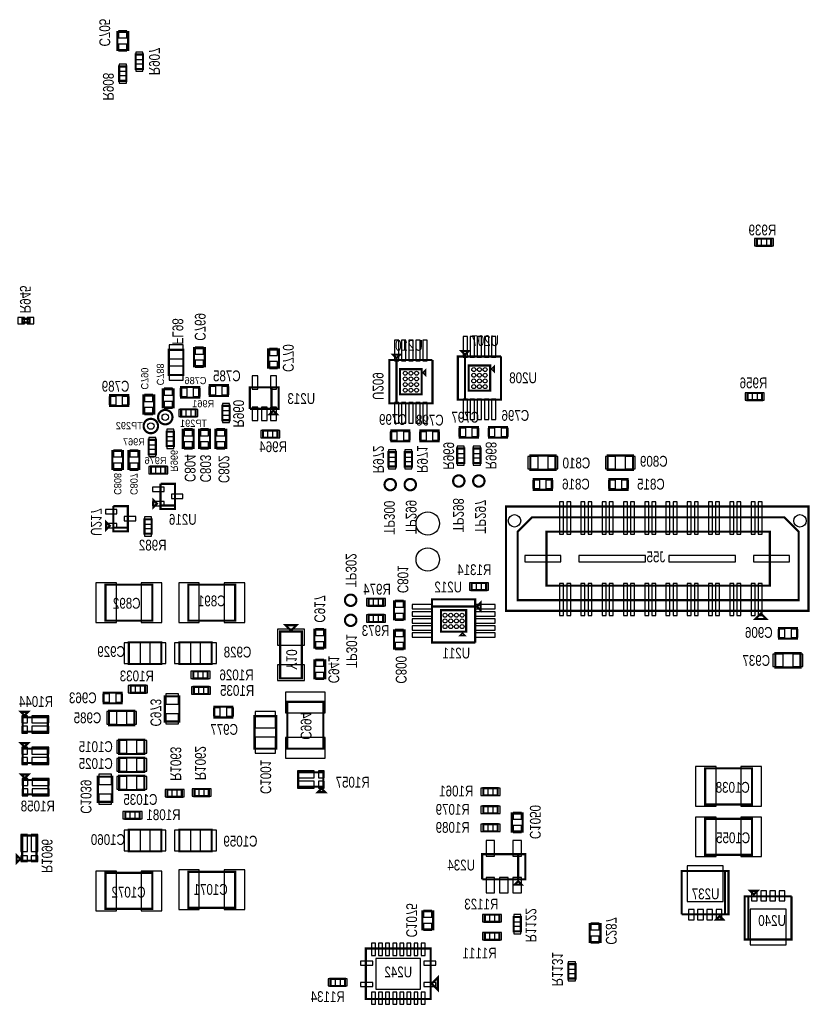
# Model space of a CAD drawing. Extents: x -197 to 9597, y -1478 to 7505.
# Tile 32 of 34: x 6317 to 8501, y 2201 to 4935. Entities that reach past the tile are written whole.
import ezdxf
from ezdxf.enums import TextEntityAlignment as Align

# ---------------------------------------------------------------- set-up
doc = ezdxf.new("R2010")
doc.units = 0
for name, color, linetype in [('PG_ASSEMBLY_BOTTOM', 52, 'CONTINUOUS'), ('PIN_BOTTOM', 1, 'CONTINUOUS'), ('RD_ASSEMBLY_BOTTOM', 52, 'CONTINUOUS')]:
    doc.layers.add(name, color=color, linetype=linetype)

msp = doc.modelspace()

# ---------------------------------------------------------------- linework, layer by layer
at = {"layer": 'PG_ASSEMBLY_BOTTOM', "const_width": 6}
for points in [[(6588.488, 4850.839), (6588.488, 4900.839), (6618.488, 4900.839), (6618.488, 4850.839), (6588.488, 4850.839)], [(6639.488, 4798.126), (6639.488, 4838.126), (6659.488, 4838.126), (6659.488, 4798.126), (6639.488, 4798.126)], [(6613.488, 4805.055), (6613.488, 4765.055), (6593.488, 4765.055), (6593.488, 4805.055), (6613.488, 4805.055)], [(8363.889, 4327), (8403.889, 4327), (8403.889, 4307), (8363.889, 4307), (8363.889, 4327)], [(6324.488, 4104.39), (6344.488, 4104.39), (6344.488, 4094.39), (6324.488, 4094.39), (6324.488, 4104.39)], [(6771.488, 4018.292), (6771.488, 3948.292), (6731.488, 3948.292), (6731.488, 4018.292), (6771.488, 4018.292)], [(6831.488, 4023.087), (6831.488, 3973.087), (6801.488, 3973.087), (6801.488, 4023.087), (6831.488, 4023.087)], [(7007.078, 3969.292), (7007.078, 4019.292), (7037.078, 4019.292), (7037.078, 3969.292), (7007.078, 3969.292)], [(7463.504, 3989.827), (7463.504, 3869.827), (7343.504, 3869.827), (7343.504, 3989.827), (7363.504, 3989.827), (7363.504, 3869.827)], [(7353.504, 4004.827), (7373.504, 4004.827), (7363.504, 3994.827), (7353.504, 4004.827)], [(7363.504, 3869.827), (7363.504, 3989.827), (7463.504, 3989.827)], [(7653.842, 3999.827), (7653.842, 3879.827), (7533.842, 3879.827), (7533.842, 3999.827), (7553.842, 3999.827), (7553.842, 3879.827)], [(7543.842, 4014.827), (7563.842, 4014.827), (7553.842, 4004.827), (7543.842, 4014.827)], [(7553.842, 3879.827), (7553.842, 3999.827), (7653.842, 3999.827)], [(7433.504, 3894.827), (7373.504, 3894.827), (7373.504, 3964.827), (7433.504, 3964.827), (7433.504, 3894.827)], [(7438.504, 3954.827), (7443.504, 3959.827), (7443.504, 3949.827), (7438.504, 3954.827)], [(7623.842, 3904.827), (7563.842, 3904.827), (7563.842, 3974.827), (7623.842, 3974.827), (7623.842, 3904.827)], [(7628.842, 3964.827), (7633.842, 3969.827), (7633.842, 3959.827), (7628.842, 3964.827)], [(6744.945, 3908.866), (6744.945, 3858.866), (6714.945, 3858.866), (6714.945, 3908.866), (6744.945, 3908.866)], [(6765.598, 3915.292), (6815.598, 3915.292), (6815.598, 3885.292), (6765.598, 3885.292), (6765.598, 3915.292)], [(6895.098, 3889.977), (6845.098, 3889.977), (6845.098, 3919.977), (6895.098, 3919.977), (6895.098, 3889.977)], [(7016.488, 3914.292), (7016.488, 3854.292), (6956.488, 3854.292)], [(6956.488, 3854.292), (6956.488, 3914.292), (7036.488, 3914.292), (7036.488, 3854.292), (7016.488, 3854.292), (7016.488, 3914.292)], [(6618.488, 3862.221), (6568.488, 3862.221), (6568.488, 3892.221), (6618.488, 3892.221), (6618.488, 3862.221)], [(6660.488, 3841.402), (6660.488, 3891.402), (6690.488, 3891.402), (6690.488, 3841.402), (6660.488, 3841.402)], [(8338.271, 3898.504), (8378.271, 3898.504), (8378.271, 3878.504), (8338.271, 3878.504), (8338.271, 3898.504)], [(6805.85, 3832.922), (6765.85, 3832.922), (6765.85, 3852.922), (6805.85, 3852.922), (6805.85, 3832.922)], [(6880.098, 3822.977), (6880.098, 3862.977), (6900.098, 3862.977), (6900.098, 3822.977), (6880.098, 3822.977)], [(7021.488, 3849.292), (7031.488, 3839.292), (7011.488, 3839.292), (7021.488, 3849.292)], [(7589.319, 3774.221), (7539.319, 3774.221), (7539.319, 3804.221), (7589.319, 3804.221), (7589.319, 3774.221)], [(7670.539, 3774.221), (7620.539, 3774.221), (7620.539, 3804.221), (7670.539, 3804.221), (7670.539, 3774.221)], [(6725.488, 3751.292), (6725.488, 3791.292), (6745.488, 3791.292), (6745.488, 3751.292), (6725.488, 3751.292)], [(6800.488, 3796.292), (6800.488, 3746.292), (6770.488, 3746.292), (6770.488, 3796.292), (6800.488, 3796.292)], [(6845.488, 3796.292), (6845.488, 3746.292), (6815.488, 3746.292), (6815.488, 3796.292), (6845.488, 3796.292)], [(6890.488, 3796.292), (6890.488, 3746.292), (6860.488, 3746.292), (6860.488, 3796.292), (6890.488, 3796.292)], [(7033.023, 3774.292), (6993.023, 3774.292), (6993.023, 3794.292), (7033.023, 3794.292), (7033.023, 3774.292)], [(7398.976, 3764.221), (7348.976, 3764.221), (7348.976, 3794.221), (7398.976, 3794.221), (7398.976, 3764.221)], [(7480.197, 3764.221), (7430.197, 3764.221), (7430.197, 3794.221), (7480.197, 3794.221), (7480.197, 3764.221)], [(6675.488, 3728.292), (6675.488, 3768.292), (6695.488, 3768.292), (6695.488, 3728.292), (6675.488, 3728.292)], [(7551.819, 3744.221), (7551.819, 3704.221), (7531.819, 3704.221), (7531.819, 3744.221), (7551.819, 3744.221)], [(7596.819, 3744.221), (7596.819, 3704.221), (7576.819, 3704.221), (7576.819, 3744.221), (7596.819, 3744.221)], [(6604.334, 3737.229), (6604.334, 3687.229), (6574.334, 3687.229), (6574.334, 3737.229), (6604.334, 3737.229)], [(6649.334, 3737.229), (6649.334, 3687.229), (6619.334, 3687.229), (6619.334, 3737.229), (6649.334, 3737.229)], [(7361.476, 3734.221), (7361.476, 3694.221), (7341.476, 3694.221), (7341.476, 3734.221), (7361.476, 3734.221)], [(7406.476, 3734.221), (7406.476, 3694.221), (7386.476, 3694.221), (7386.476, 3734.221), (7406.476, 3734.221)], [(7805, 3685.126), (7735, 3685.126), (7735, 3725.126), (7805, 3725.126), (7805, 3685.126)], [(7950, 3725.126), (8020, 3725.126), (8020, 3685.126), (7950, 3685.126), (7950, 3725.126)], [(6722.023, 3674.292), (6682.023, 3674.292), (6682.023, 3694.292), (6722.023, 3694.292), (6722.023, 3674.292)], [(6748.488, 3586.292), (6708.488, 3586.292), (6708.488, 3646.292)], [(6708.488, 3646.292), (6748.488, 3646.292), (6748.488, 3576.292), (6708.488, 3576.292), (6708.488, 3586.292), (6748.488, 3586.292)], [(7794.799, 3629.626), (7744.799, 3629.626), (7744.799, 3659.626), (7794.799, 3659.626), (7794.799, 3629.626)], [(7955, 3659.626), (8005, 3659.626), (8005, 3629.626), (7955, 3629.626), (7955, 3659.626)], [(6688.488, 3581.292), (6688.488, 3601.292), (6698.488, 3591.292), (6688.488, 3581.292)], [(6617.48, 3524.504), (6577.48, 3524.504), (6577.48, 3584.504)], [(6577.48, 3584.504), (6617.48, 3584.504), (6617.48, 3514.504), (6577.48, 3514.504), (6577.48, 3524.504), (6617.48, 3524.504)], [(8507.539, 3293.512), (7667.539, 3293.512), (7667.539, 3583.512), (8507.539, 3583.512), (8507.539, 3293.512)], [(8480.098, 3323.512), (7700.098, 3323.512), (7700.098, 3513.512), (7740.098, 3553.512), (8440.098, 3553.512), (8480.098, 3513.512), (8480.098, 3323.512)], [(6557.48, 3519.504), (6557.48, 3539.504), (6567.48, 3529.504), (6557.48, 3519.504)], [(6663.7, 3507.906), (6663.7, 3547.906), (6683.7, 3547.906), (6683.7, 3507.906), (6663.7, 3507.906)], [(8400.098, 3363.512), (7780.098, 3363.512), (7780.098, 3513.512), (8400.098, 3513.512), (8400.098, 3363.512)], [(6555.488, 3366.292), (6555.488, 3266.292), (6685.488, 3266.292), (6685.488, 3366.292), (6555.488, 3366.292)], [(6915.488, 3266.292), (6915.488, 3366.292), (6785.488, 3366.292), (6785.488, 3266.292), (6915.488, 3266.292)], [(7572.488, 3371), (7612.488, 3371), (7612.488, 3351), (7572.488, 3351), (7572.488, 3371)], [(7326.421, 3307.701), (7286.421, 3307.701), (7286.421, 3327.701), (7326.421, 3327.701), (7326.421, 3307.701)], [(7356.421, 3270.201), (7356.421, 3320.201), (7386.421, 3320.201), (7386.421, 3270.201), (7356.421, 3270.201)], [(7582.023, 3205.677), (7462.023, 3205.677), (7462.023, 3325.677), (7582.023, 3325.677), (7582.023, 3305.677), (7462.023, 3305.677)], [(7462.023, 3305.677), (7582.023, 3305.677), (7582.023, 3205.677)], [(7597.023, 3315.677), (7597.023, 3295.677), (7587.023, 3305.677), (7597.023, 3315.677)], [(7326.421, 3262.701), (7286.421, 3262.701), (7286.421, 3282.701), (7326.421, 3282.701), (7326.421, 3262.701)], [(7487.023, 3235.677), (7487.023, 3295.677), (7557.023, 3295.677), (7557.023, 3235.677), (7487.023, 3235.677)], [(8375.098, 3286.012), (8390.098, 3271.012), (8360.098, 3271.012), (8375.098, 3286.012)], [(7055.488, 3253.792), (7085.488, 3253.792), (7070.488, 3238.792), (7055.488, 3253.792)], [(7100.488, 3236.292), (7100.488, 3106.292), (7040.488, 3106.292), (7040.488, 3236.292), (7100.488, 3236.292)], [(7135.488, 3191.292), (7135.488, 3241.292), (7165.488, 3241.292), (7165.488, 3191.292), (7135.488, 3191.292)], [(7356.421, 3188.981), (7356.421, 3238.981), (7386.421, 3238.981), (7386.421, 3188.981), (7356.421, 3188.981)], [(7547.023, 3230.677), (7552.023, 3225.677), (7542.023, 3225.677), (7547.023, 3230.677)], [(8425.488, 3246.292), (8475.488, 3246.292), (8475.488, 3216.292), (8425.488, 3216.292), (8425.488, 3246.292)], [(6620.488, 3206.292), (6710.488, 3206.292), (6710.488, 3146.292), (6620.488, 3146.292), (6620.488, 3206.292)], [(6850.488, 3146.292), (6760.488, 3146.292), (6760.488, 3206.292), (6850.488, 3206.292), (6850.488, 3146.292)], [(8415.488, 3176.292), (8485.488, 3176.292), (8485.488, 3136.292), (8415.488, 3136.292), (8415.488, 3176.292)], [(7165.488, 3156.292), (7165.488, 3106.292), (7135.488, 3106.292), (7135.488, 3156.292), (7165.488, 3156.292)], [(6839.287, 3105.89), (6799.287, 3105.89), (6799.287, 3125.89), (6839.287, 3125.89), (6839.287, 3105.89)], [(6665.488, 3066.292), (6625.488, 3066.292), (6625.488, 3086.292), (6665.488, 3086.292), (6665.488, 3066.292)], [(6550.389, 3066.74), (6600.389, 3066.74), (6600.389, 3036.74), (6550.389, 3036.74), (6550.389, 3066.74)], [(6840.925, 3062.689), (6800.925, 3062.689), (6800.925, 3082.689), (6840.925, 3082.689), (6840.925, 3062.689)], [(6760.488, 3056.292), (6760.488, 2986.292), (6720.488, 2986.292), (6720.488, 3056.292), (6760.488, 3056.292)], [(7060.488, 2911.292), (7160.488, 2911.292), (7160.488, 3041.292), (7060.488, 3041.292), (7060.488, 2911.292)], [(6320.61, 3013.292), (6340.61, 3013.292), (6330.61, 3003.292), (6320.61, 3013.292)], [(6565.488, 3016.292), (6635.488, 3016.292), (6635.488, 2976.292), (6565.488, 2976.292), (6565.488, 3016.292)], [(6907.937, 2997.488), (6857.937, 2997.488), (6857.937, 3027.488), (6907.937, 3027.488), (6907.937, 2997.488)], [(6325.61, 2998.292), (6325.61, 2958.292), (6395.61, 2958.292), (6395.61, 2998.292), (6325.61, 2998.292)], [(6969.488, 2911.292), (6969.488, 3001.292), (7029.488, 3001.292), (7029.488, 2911.292), (6969.488, 2911.292)], [(6320.61, 2926.292), (6340.61, 2926.292), (6330.61, 2916.292), (6320.61, 2926.292)], [(6593.488, 2936.292), (6663.488, 2936.292), (6663.488, 2896.292), (6593.488, 2896.292), (6593.488, 2936.292)], [(6325.61, 2911.292), (6325.61, 2871.292), (6395.61, 2871.292), (6395.61, 2911.292), (6325.61, 2911.292)], [(6593.488, 2886.292), (6663.488, 2886.292), (6663.488, 2846.292), (6593.488, 2846.292), (6593.488, 2886.292)], [(7160.488, 2805.461), (7160.488, 2845.461), (7090.488, 2845.461), (7090.488, 2805.461), (7160.488, 2805.461)], [(8220.488, 2856.292), (8220.488, 2756.292), (8350.488, 2756.292), (8350.488, 2856.292), (8220.488, 2856.292)], [(6321.61, 2839.292), (6341.61, 2839.292), (6331.61, 2829.292), (6321.61, 2839.292)], [(6326.61, 2824.292), (6326.61, 2784.292), (6396.61, 2784.292), (6396.61, 2824.292), (6326.61, 2824.292)], [(6574.488, 2833.292), (6574.488, 2763.292), (6534.488, 2763.292), (6534.488, 2833.292), (6574.488, 2833.292)], [(6593.488, 2836.292), (6663.488, 2836.292), (6663.488, 2796.292), (6593.488, 2796.292), (6593.488, 2836.292)], [(6767.488, 2777.292), (6727.488, 2777.292), (6727.488, 2797.292), (6767.488, 2797.292), (6767.488, 2777.292)], [(6802.488, 2799.292), (6842.488, 2799.292), (6842.488, 2779.292), (6802.488, 2779.292), (6802.488, 2799.292)], [(7165.488, 2790.461), (7145.488, 2790.461), (7155.488, 2800.461), (7165.488, 2790.461)], [(7604.551, 2801.504), (7644.551, 2801.504), (7644.551, 2781.504), (7604.551, 2781.504), (7604.551, 2801.504)], [(6610.488, 2736.292), (6650.488, 2736.292), (6650.488, 2716.292), (6610.488, 2716.292), (6610.488, 2736.292)], [(7644.551, 2731.504), (7604.551, 2731.504), (7604.551, 2751.504), (7644.551, 2751.504), (7644.551, 2731.504)], [(7683.889, 2681.292), (7683.889, 2731.292), (7713.889, 2731.292), (7713.889, 2681.292), (7683.889, 2681.292)], [(8220.488, 2716.292), (8220.488, 2616.292), (8350.488, 2616.292), (8350.488, 2716.292), (8220.488, 2716.292)], [(6620.488, 2686.292), (6710.488, 2686.292), (6710.488, 2626.292), (6620.488, 2626.292), (6620.488, 2686.292)], [(6850.488, 2626.292), (6760.488, 2626.292), (6760.488, 2686.292), (6850.488, 2686.292), (6850.488, 2626.292)], [(7644.551, 2681.504), (7604.551, 2681.504), (7604.551, 2701.504), (7644.551, 2701.504), (7644.551, 2681.504)], [(6324.122, 2600.107), (6364.122, 2600.107), (6364.122, 2670.107), (6324.122, 2670.107), (6324.122, 2600.107)], [(6309.122, 2595.107), (6309.122, 2615.107), (6319.122, 2605.107), (6309.122, 2595.107)], [(7701.488, 2618.292), (7701.488, 2548.292), (7601.488, 2548.292)], [(7601.488, 2548.292), (7601.488, 2618.292), (7721.488, 2618.292), (7721.488, 2548.292), (7701.488, 2548.292), (7701.488, 2618.292)], [(6915.488, 2469.292), (6915.488, 2569.292), (6785.488, 2569.292), (6785.488, 2469.292), (6915.488, 2469.292)], [(8275.488, 2571.355), (8275.488, 2451.355), (8155.488, 2451.355)], [(8155.488, 2451.355), (8155.488, 2571.355), (8285.488, 2571.355), (8285.488, 2451.355), (8275.488, 2451.355), (8275.488, 2571.355)], [(6555.488, 2566.292), (6555.488, 2466.292), (6685.488, 2466.292), (6685.488, 2566.292), (6555.488, 2566.292)], [(7701.488, 2543.292), (7711.488, 2533.292), (7691.488, 2533.292), (7701.488, 2543.292)], [(8355.488, 2506.225), (8345.488, 2516.225), (8365.488, 2516.225), (8355.488, 2506.225)], [(8460.488, 2501.225), (8460.488, 2381.225), (8330.488, 2381.225), (8330.488, 2501.225), (8340.488, 2501.225), (8340.488, 2381.225)], [(8340.488, 2381.225), (8340.488, 2501.225), (8460.488, 2501.225)], [(7465.378, 2459.402), (7465.378, 2409.402), (7435.378, 2409.402), (7435.378, 2459.402), (7465.378, 2459.402)], [(7608.866, 2450.39), (7648.866, 2450.39), (7648.866, 2430.39), (7608.866, 2430.39), (7608.866, 2450.39)], [(7688.889, 2403.855), (7688.889, 2443.855), (7708.889, 2443.855), (7708.889, 2403.855), (7688.889, 2403.855)], [(8260.488, 2446.355), (8270.488, 2436.355), (8250.488, 2436.355), (8260.488, 2446.355)], [(7899.85, 2374.402), (7899.85, 2424.402), (7929.85, 2424.402), (7929.85, 2374.402), (7899.85, 2374.402)], [(7608.866, 2400.39), (7648.866, 2400.39), (7648.866, 2380.39), (7608.866, 2380.39), (7608.866, 2400.39)], [(7458.488, 2216.292), (7278.488, 2216.292), (7278.488, 2356.292), (7458.488, 2356.292), (7458.488, 2216.292)], [(7840.488, 2272.827), (7840.488, 2312.827), (7860.488, 2312.827), (7860.488, 2272.827), (7840.488, 2272.827)], [(7180.417, 2272.292), (7220.417, 2272.292), (7220.417, 2252.292), (7180.417, 2252.292), (7180.417, 2272.292)], [(7460.988, 2258.792), (7478.488, 2276.292), (7478.488, 2241.292), (7460.988, 2258.792)]]:
    msp.add_lwpolyline(points, dxfattribs=at)
for points in [[(6741.488, 3831.488, 0.999988), (6701.488, 3831.493, 1.000012), (6741.488, 3831.488)], [(6701.389, 3806.792, 0.999988), (6661.387, 3806.789, 1.000012), (6701.389, 3806.792)], [(7361.98, 3644.059, 0.999984), (7330.356, 3644.062, 1.000016), (7361.98, 3644.059)], [(7417.598, 3644.059, 0.999984), (7385.978, 3644.062, 1.000016), (7417.598, 3644.059)], [(7552.319, 3654.059, 0.999984), (7520.696, 3654.062, 1.000016), (7552.319, 3654.059)], [(7607.941, 3654.059, 0.999984), (7576.314, 3654.062, 1.000016), (7607.941, 3654.059)], [(7252.071, 3323.012, 1.000003), (7220.445, 3323.009, 0.999997), (7252.071, 3323.012)], [(7252.071, 3267.39, 1.000003), (7220.445, 3267.391, 0.999997), (7252.071, 3267.39)]]:
    msp.add_lwpolyline(points, format="xyb", dxfattribs=at)
at = {"layer": 'PIN_BOTTOM'}
for points in [[(6591.988, 4884.449), (6614.988, 4884.449), (6614.988, 4903.449), (6591.988, 4903.449)], [(6591.988, 4848.229), (6614.988, 4848.229), (6614.988, 4867.229), (6591.988, 4867.229)], [(6639.488, 4824.661), (6659.488, 4824.661), (6659.488, 4844.661), (6639.488, 4844.661)], [(6613.488, 4811.59), (6593.488, 4811.59), (6593.488, 4791.59), (6613.488, 4791.59)], [(6639.488, 4791.591), (6659.488, 4791.591), (6659.488, 4811.591), (6639.488, 4811.591)], [(6613.488, 4778.52), (6593.488, 4778.52), (6593.488, 4758.52), (6613.488, 4758.52)], [(8357.354, 4327), (8357.354, 4307), (8377.354, 4307), (8377.354, 4327)], [(8390.424, 4327), (8390.424, 4307), (8410.424, 4307), (8410.424, 4327)], [(6312.496, 4107.89), (6312.496, 4090.89), (6330.496, 4090.89), (6330.496, 4107.89)], [(6338.48, 4107.89), (6338.48, 4090.89), (6356.48, 4090.89), (6356.48, 4107.89)], [(7560.472, 4054.941), (7548.472, 4054.941), (7548.472, 3997.941), (7560.472, 3997.941)], [(7580.157, 4054.941), (7568.157, 4054.941), (7568.157, 3997.941), (7580.157, 3997.941)], [(7599.842, 4054.941), (7587.842, 4054.941), (7587.842, 3997.941), (7599.842, 3997.941)], [(7619.527, 4054.941), (7607.527, 4054.941), (7607.527, 3997.941), (7619.527, 3997.941)], [(7639.212, 4054.941), (7627.212, 4054.941), (7627.212, 3997.941), (7639.212, 3997.941)], [(6770.988, 4032.32), (6731.988, 4032.32), (6731.988, 3993.32), (6770.988, 3993.32)], [(6827.988, 4025.697), (6804.988, 4025.697), (6804.988, 4006.697), (6827.988, 4006.697)], [(7010.578, 4002.902), (7033.578, 4002.902), (7033.578, 4021.902), (7010.578, 4021.902)], [(7370.134, 4044.941), (7358.134, 4044.941), (7358.134, 3987.941), (7370.134, 3987.941)], [(7389.819, 4044.941), (7377.819, 4044.941), (7377.819, 3987.941), (7389.819, 3987.941)], [(7409.504, 4044.941), (7397.504, 4044.941), (7397.504, 3987.941), (7409.504, 3987.941)], [(7429.189, 4044.941), (7417.189, 4044.941), (7417.189, 3987.941), (7429.189, 3987.941)], [(7448.874, 4044.941), (7436.874, 4044.941), (7436.874, 3987.941), (7448.874, 3987.941)], [(6770.988, 3973.264), (6731.988, 3973.264), (6731.988, 3934.264), (6770.988, 3934.264)], [(6827.988, 3989.477), (6804.988, 3989.477), (6804.988, 3970.477), (6827.988, 3970.477)], [(7010.578, 3966.682), (7033.578, 3966.682), (7033.578, 3985.682), (7010.578, 3985.682)], [(6962.897, 3909.099), (6978.897, 3909.099), (6978.897, 3946.099), (6962.897, 3946.099)], [(7014.079, 3909.099), (7030.079, 3909.099), (7030.079, 3946.099), (7014.079, 3946.099)], [(6741.445, 3911.476), (6718.445, 3911.476), (6718.445, 3892.476), (6741.445, 3892.476)], [(6762.988, 3911.792), (6762.988, 3888.792), (6781.988, 3888.792), (6781.988, 3911.792)], [(6799.208, 3911.792), (6799.208, 3888.792), (6818.208, 3888.792), (6818.208, 3911.792)], [(6861.488, 3893.477), (6861.488, 3916.477), (6842.488, 3916.477), (6842.488, 3893.477)], [(6897.708, 3893.477), (6897.708, 3916.477), (6878.708, 3916.477), (6878.708, 3893.477)], [(6584.878, 3865.721), (6584.878, 3888.721), (6565.878, 3888.721), (6565.878, 3865.721)], [(6621.098, 3865.721), (6621.098, 3888.721), (6602.098, 3888.721), (6602.098, 3865.721)], [(6663.988, 3875.012), (6686.988, 3875.012), (6686.988, 3894.012), (6663.988, 3894.012)], [(7560.472, 3881.713), (7548.472, 3881.713), (7548.472, 3824.713), (7560.472, 3824.713)], [(7580.157, 3881.713), (7568.157, 3881.713), (7568.157, 3824.713), (7580.157, 3824.713)], [(7599.842, 3881.713), (7587.842, 3881.713), (7587.842, 3824.713), (7599.842, 3824.713)], [(7619.527, 3881.713), (7607.527, 3881.713), (7607.527, 3824.713), (7619.527, 3824.713)], [(7639.212, 3881.713), (7627.212, 3881.713), (7627.212, 3824.713), (7639.212, 3824.713)], [(8331.736, 3898.504), (8331.736, 3878.504), (8351.736, 3878.504), (8351.736, 3898.504)], [(8364.806, 3898.504), (8364.806, 3878.504), (8384.806, 3878.504), (8384.806, 3898.504)], [(6663.988, 3838.792), (6686.988, 3838.792), (6686.988, 3857.792), (6663.988, 3857.792)], [(6741.445, 3875.256), (6718.445, 3875.256), (6718.445, 3856.256), (6741.445, 3856.256)], [(6880.098, 3849.512), (6900.098, 3849.512), (6900.098, 3869.512), (6880.098, 3869.512)], [(6962.897, 3822.485), (6978.897, 3822.485), (6978.897, 3859.485), (6962.897, 3859.485)], [(6988.488, 3822.485), (7004.488, 3822.485), (7004.488, 3859.485), (6988.488, 3859.485)], [(7014.079, 3822.485), (7030.079, 3822.485), (7030.079, 3859.485), (7014.079, 3859.485)], [(7370.134, 3871.713), (7358.134, 3871.713), (7358.134, 3814.713), (7370.134, 3814.713)], [(7389.819, 3871.713), (7377.819, 3871.713), (7377.819, 3814.713), (7389.819, 3814.713)], [(7409.504, 3871.713), (7397.504, 3871.713), (7397.504, 3814.713), (7409.504, 3814.713)], [(7429.189, 3871.713), (7417.189, 3871.713), (7417.189, 3814.713), (7429.189, 3814.713)], [(7448.874, 3871.713), (7436.874, 3871.713), (7436.874, 3814.713), (7448.874, 3814.713)], [(6779.315, 3832.922), (6779.315, 3852.922), (6759.315, 3852.922), (6759.315, 3832.922)], [(6812.385, 3832.922), (6812.385, 3852.922), (6792.385, 3852.922), (6792.385, 3832.922)], [(6880.098, 3816.442), (6900.098, 3816.442), (6900.098, 3836.442), (6880.098, 3836.442)], [(7555.709, 3777.721), (7555.709, 3800.721), (7536.709, 3800.721), (7536.709, 3777.721)], [(7591.929, 3777.721), (7591.929, 3800.721), (7572.929, 3800.721), (7572.929, 3777.721)], [(7636.929, 3777.721), (7636.929, 3800.721), (7617.929, 3800.721), (7617.929, 3777.721)], [(7673.149, 3777.721), (7673.149, 3800.721), (7654.149, 3800.721), (7654.149, 3777.721)], [(6675.488, 3754.827), (6695.488, 3754.827), (6695.488, 3774.827), (6675.488, 3774.827)], [(6725.488, 3777.827), (6745.488, 3777.827), (6745.488, 3797.827), (6725.488, 3797.827)], [(6796.988, 3798.902), (6773.988, 3798.902), (6773.988, 3779.902), (6796.988, 3779.902)], [(6841.988, 3798.902), (6818.988, 3798.902), (6818.988, 3779.902), (6841.988, 3779.902)], [(6886.988, 3798.902), (6863.988, 3798.902), (6863.988, 3779.902), (6886.988, 3779.902)], [(7006.488, 3774.292), (7006.488, 3794.292), (6986.488, 3794.292), (6986.488, 3774.292)], [(7039.558, 3774.292), (7039.558, 3794.292), (7019.558, 3794.292), (7019.558, 3774.292)], [(7365.366, 3767.721), (7365.366, 3790.721), (7346.366, 3790.721), (7346.366, 3767.721)], [(7401.586, 3767.721), (7401.586, 3790.721), (7382.586, 3790.721), (7382.586, 3767.721)], [(7446.587, 3767.721), (7446.587, 3790.721), (7427.587, 3790.721), (7427.587, 3767.721)], [(7482.807, 3767.721), (7482.807, 3790.721), (7463.807, 3790.721), (7463.807, 3767.721)], [(6725.488, 3744.757), (6745.488, 3744.757), (6745.488, 3764.757), (6725.488, 3764.757)], [(6796.988, 3762.682), (6773.988, 3762.682), (6773.988, 3743.682), (6796.988, 3743.682)], [(6841.988, 3762.682), (6818.988, 3762.682), (6818.988, 3743.682), (6841.988, 3743.682)], [(6886.988, 3762.682), (6863.988, 3762.682), (6863.988, 3743.682), (6886.988, 3743.682)], [(7551.819, 3750.756), (7531.819, 3750.756), (7531.819, 3730.756), (7551.819, 3730.756)], [(7596.819, 3750.756), (7576.819, 3750.756), (7576.819, 3730.756), (7596.819, 3730.756)], [(6600.834, 3739.839), (6577.834, 3739.839), (6577.834, 3720.839), (6600.834, 3720.839)], [(6645.834, 3739.839), (6622.834, 3739.839), (6622.834, 3720.839), (6645.834, 3720.839)], [(6675.488, 3721.757), (6695.488, 3721.757), (6695.488, 3741.757), (6675.488, 3741.757)], [(7361.476, 3740.756), (7341.476, 3740.756), (7341.476, 3720.756), (7361.476, 3720.756)], [(7406.476, 3740.756), (7386.476, 3740.756), (7386.476, 3720.756), (7406.476, 3720.756)], [(7551.819, 3717.686), (7531.819, 3717.686), (7531.819, 3697.686), (7551.819, 3697.686)], [(7596.819, 3717.686), (7576.819, 3717.686), (7576.819, 3697.686), (7596.819, 3697.686)], [(7756.441, 3687.626), (7756.441, 3722.626), (7728.441, 3722.626), (7728.441, 3687.626)], [(7811.559, 3687.626), (7811.559, 3722.626), (7783.559, 3722.626), (7783.559, 3687.626)], [(7943.441, 3722.626), (7943.441, 3687.626), (7971.441, 3687.626), (7971.441, 3722.626)], [(7998.559, 3722.626), (7998.559, 3687.626), (8026.559, 3687.626), (8026.559, 3722.626)], [(6600.834, 3703.619), (6577.834, 3703.619), (6577.834, 3684.619), (6600.834, 3684.619)], [(6645.834, 3703.619), (6622.834, 3703.619), (6622.834, 3684.619), (6645.834, 3684.619)], [(6695.488, 3674.292), (6695.488, 3694.292), (6675.488, 3694.292), (6675.488, 3674.292)], [(6728.558, 3674.292), (6728.558, 3694.292), (6708.558, 3694.292), (6708.558, 3674.292)], [(7361.476, 3707.686), (7341.476, 3707.686), (7341.476, 3687.686), (7361.476, 3687.686)], [(7406.476, 3707.686), (7386.476, 3707.686), (7386.476, 3687.686), (7406.476, 3687.686)], [(6718.504, 3636.977), (6686.504, 3636.977), (6686.504, 3624.977), (6718.504, 3624.977)], [(7761.189, 3633.126), (7761.189, 3656.126), (7742.189, 3656.126), (7742.189, 3633.126)], [(7797.409, 3633.126), (7797.409, 3656.126), (7778.409, 3656.126), (7778.409, 3633.126)], [(7952.39, 3656.126), (7952.39, 3633.126), (7971.39, 3633.126), (7971.39, 3656.126)], [(7988.61, 3656.126), (7988.61, 3633.126), (8007.61, 3633.126), (8007.61, 3656.126)], [(6770.472, 3617.292), (6738.472, 3617.292), (6738.472, 3605.292), (6770.472, 3605.292)], [(6718.504, 3597.607), (6686.504, 3597.607), (6686.504, 3585.607), (6718.504, 3585.607)], [(7827.547, 3507.004), (7827.547, 3596.004), (7816.547, 3596.004), (7816.547, 3507.004)], [(7847.232, 3507.004), (7847.232, 3596.004), (7836.232, 3596.004), (7836.232, 3507.004)], [(7886.602, 3507.004), (7886.602, 3596.004), (7875.602, 3596.004), (7875.602, 3507.004)], [(7906.287, 3507.004), (7906.287, 3596.004), (7895.287, 3596.004), (7895.287, 3507.004)], [(7945.657, 3507.004), (7945.657, 3596.004), (7934.657, 3596.004), (7934.657, 3507.004)], [(7965.342, 3507.004), (7965.342, 3596.004), (7954.342, 3596.004), (7954.342, 3507.004)], [(8004.712, 3507.004), (8004.712, 3596.004), (7993.712, 3596.004), (7993.712, 3507.004)], [(8024.397, 3507.004), (8024.397, 3596.004), (8013.397, 3596.004), (8013.397, 3507.004)], [(8063.767, 3507.004), (8063.767, 3596.004), (8052.767, 3596.004), (8052.767, 3507.004)], [(8083.452, 3507.004), (8083.452, 3596.004), (8072.452, 3596.004), (8072.452, 3507.004)], [(8122.822, 3507.004), (8122.822, 3596.004), (8111.822, 3596.004), (8111.822, 3507.004)], [(8142.508, 3507.004), (8142.508, 3596.004), (8131.508, 3596.004), (8131.508, 3507.004)], [(8181.878, 3507.004), (8181.878, 3596.004), (8170.878, 3596.004), (8170.878, 3507.004)], [(8201.563, 3507.004), (8201.563, 3596.004), (8190.563, 3596.004), (8190.563, 3507.004)], [(8240.933, 3507.004), (8240.933, 3596.004), (8229.933, 3596.004), (8229.933, 3507.004)], [(8260.618, 3507.004), (8260.618, 3596.004), (8249.618, 3596.004), (8249.618, 3507.004)], [(8299.988, 3507.004), (8299.988, 3596.004), (8288.988, 3596.004), (8288.988, 3507.004)], [(8319.673, 3507.004), (8319.673, 3596.004), (8308.673, 3596.004), (8308.673, 3507.004)], [(8359.043, 3507.004), (8359.043, 3596.004), (8348.043, 3596.004), (8348.043, 3507.004)], [(8378.728, 3507.004), (8378.728, 3596.004), (8367.728, 3596.004), (8367.728, 3507.004)], [(6587.496, 3575.189), (6555.496, 3575.189), (6555.496, 3563.189), (6587.496, 3563.189)], [(6639.464, 3555.504), (6607.464, 3555.504), (6607.464, 3543.504), (6639.464, 3543.504)], [(6663.7, 3534.441), (6683.7, 3534.441), (6683.7, 3554.441), (6663.7, 3554.441)], [(6587.496, 3535.819), (6555.496, 3535.819), (6555.496, 3523.819), (6587.496, 3523.819)], [(6663.7, 3501.371), (6683.7, 3501.371), (6683.7, 3521.371), (6663.7, 3521.371)], [(7820.019, 3430.012), (7820.019, 3447.012), (7720.019, 3447.012), (7720.019, 3430.012)], [(8055.039, 3430.012), (8055.039, 3447.012), (7870.039, 3447.012), (7870.039, 3430.012)], [(8305.039, 3430.012), (8305.039, 3447.012), (8120.039, 3447.012), (8120.039, 3430.012)], [(8455.059, 3430.012), (8455.059, 3447.012), (8355.059, 3447.012), (8355.059, 3430.012)], [(6585.996, 3371.292), (6528.996, 3371.292), (6528.996, 3261.292), (6585.996, 3261.292)], [(6711.98, 3371.292), (6654.98, 3371.292), (6654.98, 3261.292), (6711.98, 3261.292)], [(6758.996, 3261.292), (6815.996, 3261.292), (6815.996, 3371.292), (6758.996, 3371.292)], [(6884.98, 3261.292), (6941.98, 3261.292), (6941.98, 3371.292), (6884.98, 3371.292)], [(7565.953, 3371), (7565.953, 3351), (7585.953, 3351), (7585.953, 3371)], [(7599.023, 3371), (7599.023, 3351), (7619.023, 3351), (7619.023, 3371)], [(7827.547, 3281.02), (7827.547, 3370.02), (7816.547, 3370.02), (7816.547, 3281.02)], [(7847.232, 3281.02), (7847.232, 3370.02), (7836.232, 3370.02), (7836.232, 3281.02)], [(7886.602, 3281.02), (7886.602, 3370.02), (7875.602, 3370.02), (7875.602, 3281.02)], [(7906.287, 3281.02), (7906.287, 3370.02), (7895.287, 3370.02), (7895.287, 3281.02)], [(7945.657, 3281.02), (7945.657, 3370.02), (7934.657, 3370.02), (7934.657, 3281.02)], [(7965.342, 3281.02), (7965.342, 3370.02), (7954.342, 3370.02), (7954.342, 3281.02)], [(8004.712, 3281.02), (8004.712, 3370.02), (7993.712, 3370.02), (7993.712, 3281.02)], [(8024.397, 3281.02), (8024.397, 3370.02), (8013.397, 3370.02), (8013.397, 3281.02)], [(8063.767, 3281.02), (8063.767, 3370.02), (8052.767, 3370.02), (8052.767, 3281.02)], [(8083.452, 3281.02), (8083.452, 3370.02), (8072.452, 3370.02), (8072.452, 3281.02)], [(8122.822, 3281.02), (8122.822, 3370.02), (8111.822, 3370.02), (8111.822, 3281.02)], [(8142.508, 3281.02), (8142.508, 3370.02), (8131.508, 3370.02), (8131.508, 3281.02)], [(8181.878, 3281.02), (8181.878, 3370.02), (8170.878, 3370.02), (8170.878, 3281.02)], [(8201.563, 3281.02), (8201.563, 3370.02), (8190.563, 3370.02), (8190.563, 3281.02)], [(8240.933, 3281.02), (8240.933, 3370.02), (8229.933, 3370.02), (8229.933, 3281.02)], [(8260.618, 3281.02), (8260.618, 3370.02), (8249.618, 3370.02), (8249.618, 3281.02)], [(8299.988, 3281.02), (8299.988, 3370.02), (8288.988, 3370.02), (8288.988, 3281.02)], [(8319.673, 3281.02), (8319.673, 3370.02), (8308.673, 3370.02), (8308.673, 3281.02)], [(8359.043, 3281.02), (8359.043, 3370.02), (8348.043, 3370.02), (8348.043, 3281.02)], [(8378.728, 3281.02), (8378.728, 3370.02), (8367.728, 3370.02), (8367.728, 3281.02)], [(7299.886, 3307.701), (7299.886, 3327.701), (7279.886, 3327.701), (7279.886, 3307.701)], [(7332.956, 3307.701), (7332.956, 3327.701), (7312.956, 3327.701), (7312.956, 3307.701)], [(7359.921, 3303.811), (7382.921, 3303.811), (7382.921, 3322.811), (7359.921, 3322.811)], [(7463.909, 3299.047), (7463.909, 3311.047), (7406.909, 3311.047), (7406.909, 3299.047)], [(7637.137, 3299.047), (7637.137, 3311.047), (7580.137, 3311.047), (7580.137, 3299.047)], [(7299.886, 3262.701), (7299.886, 3282.701), (7279.886, 3282.701), (7279.886, 3262.701)], [(7332.956, 3262.701), (7332.956, 3282.701), (7312.956, 3282.701), (7312.956, 3262.701)], [(7359.921, 3267.591), (7382.921, 3267.591), (7382.921, 3286.591), (7359.921, 3286.591)], [(7463.909, 3279.362), (7463.909, 3291.362), (7406.909, 3291.362), (7406.909, 3279.362)], [(7637.137, 3279.362), (7637.137, 3291.362), (7580.137, 3291.362), (7580.137, 3279.362)], [(7463.909, 3259.677), (7463.909, 3271.677), (7406.909, 3271.677), (7406.909, 3259.677)], [(7637.137, 3259.677), (7637.137, 3271.677), (7580.137, 3271.677), (7580.137, 3259.677)], [(7107.988, 3242.501), (7032.988, 3242.501), (7032.988, 3198.501), (7107.988, 3198.501)], [(7138.988, 3224.902), (7161.988, 3224.902), (7161.988, 3243.902), (7138.988, 3243.902)], [(7359.921, 3222.591), (7382.921, 3222.591), (7382.921, 3241.591), (7359.921, 3241.591)], [(7463.909, 3239.992), (7463.909, 3251.992), (7406.909, 3251.992), (7406.909, 3239.992)], [(7463.909, 3220.307), (7463.909, 3232.307), (7406.909, 3232.307), (7406.909, 3220.307)], [(7637.137, 3239.992), (7637.137, 3251.992), (7580.137, 3251.992), (7580.137, 3239.992)], [(7637.137, 3220.307), (7637.137, 3232.307), (7580.137, 3232.307), (7580.137, 3220.307)], [(8422.878, 3242.792), (8422.878, 3219.792), (8441.878, 3219.792), (8441.878, 3242.792)], [(8459.098, 3242.792), (8459.098, 3219.792), (8478.098, 3219.792), (8478.098, 3242.792)], [(6607.559, 3204.792), (6607.559, 3147.792), (6652.559, 3147.792), (6652.559, 3204.792)], [(6678.417, 3204.792), (6678.417, 3147.792), (6723.417, 3147.792), (6723.417, 3204.792)], [(6792.559, 3147.792), (6792.559, 3204.792), (6747.559, 3204.792), (6747.559, 3147.792)], [(6863.417, 3147.792), (6863.417, 3204.792), (6818.417, 3204.792), (6818.417, 3147.792)], [(7138.988, 3188.682), (7161.988, 3188.682), (7161.988, 3207.682), (7138.988, 3207.682)], [(7359.921, 3186.371), (7382.921, 3186.371), (7382.921, 3205.371), (7359.921, 3205.371)], [(8408.929, 3173.792), (8408.929, 3138.792), (8436.929, 3138.792), (8436.929, 3173.792)], [(8464.047, 3173.792), (8464.047, 3138.792), (8492.047, 3138.792), (8492.047, 3173.792)], [(7107.988, 3144.083), (7032.988, 3144.083), (7032.988, 3100.083), (7107.988, 3100.083)], [(7161.988, 3158.902), (7138.988, 3158.902), (7138.988, 3139.902), (7161.988, 3139.902)], [(6812.752, 3105.89), (6812.752, 3125.89), (6792.752, 3125.89), (6792.752, 3105.89)], [(6845.822, 3105.89), (6845.822, 3125.89), (6825.822, 3125.89), (6825.822, 3105.89)], [(7161.988, 3122.682), (7138.988, 3122.682), (7138.988, 3103.682), (7161.988, 3103.682)], [(6547.779, 3063.24), (6547.779, 3040.24), (6566.779, 3040.24), (6566.779, 3063.24)], [(6583.999, 3063.24), (6583.999, 3040.24), (6602.999, 3040.24), (6602.999, 3063.24)], [(6638.953, 3066.292), (6638.953, 3086.292), (6618.953, 3086.292), (6618.953, 3066.292)], [(6672.023, 3066.292), (6672.023, 3086.292), (6652.023, 3086.292), (6652.023, 3066.292)], [(6757.988, 3062.851), (6722.988, 3062.851), (6722.988, 3034.851), (6757.988, 3034.851)], [(6814.39, 3062.689), (6814.39, 3082.689), (6794.39, 3082.689), (6794.39, 3062.689)], [(6847.46, 3062.689), (6847.46, 3082.689), (6827.46, 3082.689), (6827.46, 3062.689)], [(7055.488, 3067.784), (7055.488, 3010.784), (7165.488, 3010.784), (7165.488, 3067.784)], [(6558.929, 3013.792), (6558.929, 2978.792), (6586.929, 2978.792), (6586.929, 3013.792)], [(6614.047, 3013.792), (6614.047, 2978.792), (6642.047, 2978.792), (6642.047, 3013.792)], [(6757.988, 3007.733), (6722.988, 3007.733), (6722.988, 2979.733), (6757.988, 2979.733)], [(6874.327, 3000.988), (6874.327, 3023.988), (6855.327, 3023.988), (6855.327, 3000.988)], [(6910.547, 3000.988), (6910.547, 3023.988), (6891.547, 3023.988), (6891.547, 3000.988)], [(6970.988, 2969.221), (7027.988, 2969.221), (7027.988, 3014.221), (6970.988, 3014.221)], [(6339.082, 3002.064), (6323.082, 3002.064), (6323.082, 2983.064), (6339.082, 2983.064)], [(6397.89, 3002.064), (6350.89, 3002.064), (6350.89, 2983.064), (6397.89, 2983.064)], [(6339.082, 2973.52), (6323.082, 2973.52), (6323.082, 2954.52), (6339.082, 2954.52)], [(6397.89, 2973.52), (6350.89, 2973.52), (6350.89, 2954.52), (6397.89, 2954.52)], [(6586.929, 2933.792), (6586.929, 2898.792), (6614.929, 2898.792), (6614.929, 2933.792)], [(6642.047, 2933.792), (6642.047, 2898.792), (6670.047, 2898.792), (6670.047, 2933.792)], [(6970.988, 2898.363), (7027.988, 2898.363), (7027.988, 2943.363), (6970.988, 2943.363)], [(7055.488, 2941.8), (7055.488, 2884.8), (7165.488, 2884.8), (7165.488, 2941.8)], [(6339.082, 2915.064), (6323.082, 2915.064), (6323.082, 2896.064), (6339.082, 2896.064)], [(6397.89, 2915.064), (6350.89, 2915.064), (6350.89, 2896.064), (6397.89, 2896.064)], [(6339.082, 2886.52), (6323.082, 2886.52), (6323.082, 2867.52), (6339.082, 2867.52)], [(6397.89, 2886.52), (6350.89, 2886.52), (6350.89, 2867.52), (6397.89, 2867.52)], [(6586.929, 2883.792), (6586.929, 2848.792), (6614.929, 2848.792), (6614.929, 2883.792)], [(6642.047, 2883.792), (6642.047, 2848.792), (6670.047, 2848.792), (6670.047, 2883.792)], [(7088.208, 2830.233), (7135.208, 2830.233), (7135.208, 2849.233), (7088.208, 2849.233)], [(7147.016, 2830.233), (7163.016, 2830.233), (7163.016, 2849.233), (7147.016, 2849.233)], [(8250.996, 2861.292), (8193.996, 2861.292), (8193.996, 2751.292), (8250.996, 2751.292)], [(8376.98, 2861.292), (8319.98, 2861.292), (8319.98, 2751.292), (8376.98, 2751.292)], [(6340.082, 2828.064), (6324.082, 2828.064), (6324.082, 2809.064), (6340.082, 2809.064)], [(6398.89, 2828.064), (6351.89, 2828.064), (6351.89, 2809.064), (6398.89, 2809.064)], [(6571.988, 2839.851), (6536.988, 2839.851), (6536.988, 2811.851), (6571.988, 2811.851)], [(6586.929, 2833.792), (6586.929, 2798.792), (6614.929, 2798.792), (6614.929, 2833.792)], [(6642.047, 2833.792), (6642.047, 2798.792), (6670.047, 2798.792), (6670.047, 2833.792)], [(7088.208, 2801.689), (7135.208, 2801.689), (7135.208, 2820.689), (7088.208, 2820.689)], [(7147.016, 2801.689), (7163.016, 2801.689), (7163.016, 2820.689), (7147.016, 2820.689)], [(6340.082, 2799.52), (6324.082, 2799.52), (6324.082, 2780.52), (6340.082, 2780.52)], [(6398.89, 2799.52), (6351.89, 2799.52), (6351.89, 2780.52), (6398.89, 2780.52)], [(6740.953, 2777.292), (6740.953, 2797.292), (6720.953, 2797.292), (6720.953, 2777.292)], [(6774.023, 2777.292), (6774.023, 2797.292), (6754.023, 2797.292), (6754.023, 2777.292)], [(6795.953, 2799.292), (6795.953, 2779.292), (6815.953, 2779.292), (6815.953, 2799.292)], [(6829.023, 2799.292), (6829.023, 2779.292), (6849.023, 2779.292), (6849.023, 2799.292)], [(7598.016, 2801.504), (7598.016, 2781.504), (7618.016, 2781.504), (7618.016, 2801.504)], [(7631.086, 2801.504), (7631.086, 2781.504), (7651.086, 2781.504), (7651.086, 2801.504)], [(6571.988, 2784.733), (6536.988, 2784.733), (6536.988, 2756.733), (6571.988, 2756.733)], [(6603.953, 2736.292), (6603.953, 2716.292), (6623.953, 2716.292), (6623.953, 2736.292)], [(6637.023, 2736.292), (6637.023, 2716.292), (6657.023, 2716.292), (6657.023, 2736.292)], [(7618.016, 2731.504), (7618.016, 2751.504), (7598.016, 2751.504), (7598.016, 2731.504)], [(7651.086, 2731.504), (7651.086, 2751.504), (7631.086, 2751.504), (7631.086, 2731.504)], [(7687.389, 2714.902), (7710.389, 2714.902), (7710.389, 2733.902), (7687.389, 2733.902)], [(8250.996, 2721.292), (8193.996, 2721.292), (8193.996, 2611.292), (8250.996, 2611.292)], [(8376.98, 2721.292), (8319.98, 2721.292), (8319.98, 2611.292), (8376.98, 2611.292)], [(6607.559, 2684.792), (6607.559, 2627.792), (6652.559, 2627.792), (6652.559, 2684.792)], [(6678.417, 2684.792), (6678.417, 2627.792), (6723.417, 2627.792), (6723.417, 2684.792)], [(6792.559, 2627.792), (6792.559, 2684.792), (6747.559, 2684.792), (6747.559, 2627.792)], [(6863.417, 2627.792), (6863.417, 2684.792), (6818.417, 2684.792), (6818.417, 2627.792)], [(7618.016, 2681.504), (7618.016, 2701.504), (7598.016, 2701.504), (7598.016, 2681.504)], [(7651.086, 2681.504), (7651.086, 2701.504), (7631.086, 2701.504), (7631.086, 2681.504)], [(7687.389, 2678.682), (7710.389, 2678.682), (7710.389, 2697.682), (7687.389, 2697.682)], [(6320.35, 2672.387), (6320.35, 2625.387), (6339.35, 2625.387), (6339.35, 2672.387)], [(6348.894, 2672.387), (6348.894, 2625.387), (6367.894, 2625.387), (6367.894, 2672.387)], [(7612.086, 2612.973), (7636.086, 2612.973), (7636.086, 2655.973), (7612.086, 2655.973)], [(7686.89, 2612.973), (7710.89, 2612.973), (7710.89, 2655.973), (7686.89, 2655.973)], [(6320.35, 2613.579), (6320.35, 2597.579), (6339.35, 2597.579), (6339.35, 2613.579)], [(6348.894, 2613.579), (6348.894, 2597.579), (6367.894, 2597.579), (6367.894, 2613.579)], [(6585.996, 2571.292), (6528.996, 2571.292), (6528.996, 2461.292), (6585.996, 2461.292)], [(6711.98, 2571.292), (6654.98, 2571.292), (6654.98, 2461.292), (6711.98, 2461.292)], [(6758.996, 2464.292), (6815.996, 2464.292), (6815.996, 2574.292), (6758.996, 2574.292)], [(6884.98, 2464.292), (6941.98, 2464.292), (6941.98, 2574.292), (6884.98, 2574.292)], [(8170.488, 2487.249), (8270.488, 2487.249), (8270.488, 2586.249), (8170.488, 2586.249)], [(7612.086, 2510.611), (7636.086, 2510.611), (7636.086, 2553.611), (7612.086, 2553.611)], [(7649.488, 2510.611), (7673.488, 2510.611), (7673.488, 2553.611), (7649.488, 2553.611)], [(7686.89, 2510.611), (7710.89, 2510.611), (7710.89, 2553.611), (7686.89, 2553.611)], [(8365.102, 2516.249), (8349.102, 2516.249), (8349.102, 2488.249), (8365.102, 2488.249)], [(8390.693, 2516.249), (8374.693, 2516.249), (8374.693, 2488.249), (8390.693, 2488.249)], [(8416.283, 2516.249), (8400.283, 2516.249), (8400.283, 2488.249), (8416.283, 2488.249)], [(8441.874, 2516.249), (8425.874, 2516.249), (8425.874, 2488.249), (8441.874, 2488.249)], [(7461.878, 2462.012), (7438.878, 2462.012), (7438.878, 2443.012), (7461.878, 2443.012)], [(8174.102, 2436.331), (8190.102, 2436.331), (8190.102, 2464.331), (8174.102, 2464.331)], [(8199.693, 2436.331), (8215.693, 2436.331), (8215.693, 2464.331), (8199.693, 2464.331)], [(8225.283, 2436.331), (8241.283, 2436.331), (8241.283, 2464.331), (8225.283, 2464.331)], [(8250.874, 2436.331), (8266.874, 2436.331), (8266.874, 2464.331), (8250.874, 2464.331)], [(8445.488, 2465.331), (8345.488, 2465.331), (8345.488, 2366.331), (8445.488, 2366.331)], [(7602.331, 2450.39), (7602.331, 2430.39), (7622.331, 2430.39), (7622.331, 2450.39)], [(7635.401, 2450.39), (7635.401, 2430.39), (7655.401, 2430.39), (7655.401, 2450.39)], [(7688.889, 2430.39), (7708.889, 2430.39), (7708.889, 2450.39), (7688.889, 2450.39)], [(7461.878, 2425.792), (7438.878, 2425.792), (7438.878, 2406.792), (7461.878, 2406.792)], [(7688.889, 2397.32), (7708.889, 2397.32), (7708.889, 2417.32), (7688.889, 2417.32)], [(7903.35, 2408.012), (7926.35, 2408.012), (7926.35, 2427.012), (7903.35, 2427.012)], [(7602.331, 2400.39), (7602.331, 2380.39), (7622.331, 2380.39), (7622.331, 2400.39)], [(7635.401, 2400.39), (7635.401, 2380.39), (7655.401, 2380.39), (7655.401, 2400.39)], [(7903.35, 2371.792), (7926.35, 2371.792), (7926.35, 2390.792), (7903.35, 2390.792)], [(7305.09, 2337.205), (7305.09, 2371.205), (7294.09, 2371.205), (7294.09, 2337.205)], [(7324.775, 2337.205), (7324.775, 2371.205), (7313.775, 2371.205), (7313.775, 2337.205)], [(7344.46, 2337.205), (7344.46, 2371.205), (7333.46, 2371.205), (7333.46, 2337.205)], [(7364.145, 2337.205), (7364.145, 2371.205), (7353.145, 2371.205), (7353.145, 2337.205)], [(7383.831, 2337.205), (7383.831, 2371.205), (7372.831, 2371.205), (7372.831, 2337.205)], [(7403.516, 2337.205), (7403.516, 2371.205), (7392.516, 2371.205), (7392.516, 2337.205)], [(7423.201, 2337.205), (7423.201, 2371.205), (7412.201, 2371.205), (7412.201, 2337.205)], [(7442.886, 2337.205), (7442.886, 2371.205), (7431.886, 2371.205), (7431.886, 2337.205)], [(7430.488, 2243.792), (7430.488, 2328.792), (7306.488, 2328.792), (7306.488, 2243.792)], [(7297.89, 2310.32), (7297.89, 2321.32), (7263.89, 2321.32), (7263.89, 2310.32)], [(7473.086, 2310.32), (7473.086, 2321.32), (7439.086, 2321.32), (7439.086, 2310.32)], [(7840.488, 2299.362), (7860.488, 2299.362), (7860.488, 2319.362), (7840.488, 2319.362)], [(7173.882, 2272.292), (7173.882, 2252.292), (7193.882, 2252.292), (7193.882, 2272.292)], [(7206.952, 2272.292), (7206.952, 2252.292), (7226.952, 2252.292), (7226.952, 2272.292)], [(7840.488, 2266.292), (7860.488, 2266.292), (7860.488, 2286.292), (7840.488, 2286.292)], [(7297.89, 2251.264), (7297.89, 2262.264), (7263.89, 2262.264), (7263.89, 2251.264)], [(7473.086, 2251.264), (7473.086, 2262.264), (7439.086, 2262.264), (7439.086, 2251.264)], [(7305.09, 2201.379), (7305.09, 2235.379), (7294.09, 2235.379), (7294.09, 2201.379)], [(7324.775, 2201.379), (7324.775, 2235.379), (7313.775, 2235.379), (7313.775, 2201.379)], [(7344.46, 2201.379), (7344.46, 2235.379), (7333.46, 2235.379), (7333.46, 2201.379)], [(7364.145, 2201.379), (7364.145, 2235.379), (7353.145, 2235.379), (7353.145, 2201.379)], [(7383.831, 2201.379), (7383.831, 2235.379), (7372.831, 2235.379), (7372.831, 2201.379)], [(7403.516, 2201.379), (7403.516, 2235.379), (7392.516, 2235.379), (7392.516, 2201.379)], [(7423.201, 2201.379), (7423.201, 2235.379), (7412.201, 2235.379), (7412.201, 2201.379)], [(7442.886, 2201.379), (7442.886, 2235.379), (7431.886, 2235.379), (7431.886, 2201.379)]]:
    msp.add_lwpolyline(points, close=True, dxfattribs=at)
for centre, radius in [((7578.094, 3963.449), 5.5), ((7593.842, 3963.449), 5.5), ((7609.59, 3963.449), 5.5), ((7387.756, 3953.449), 5.5), ((7387.756, 3937.701), 5.5), ((7403.504, 3953.449), 5.5), ((7403.504, 3937.701), 5.5), ((7419.252, 3953.449), 5.5), ((7419.252, 3937.701), 5.5), ((7578.094, 3947.701), 5.5), ((7578.094, 3931.953), 5.5), ((7593.842, 3947.701), 5.5), ((7593.842, 3931.953), 5.5), ((7609.59, 3947.701), 5.5), ((7609.59, 3931.953), 5.5), ((7387.756, 3921.953), 5.5), ((7387.756, 3906.205), 5.5), ((7403.504, 3921.953), 5.5), ((7403.504, 3906.205), 5.5), ((7419.252, 3921.953), 5.5), ((7419.252, 3906.205), 5.5), ((7578.094, 3916.205), 5.5), ((7593.842, 3916.205), 5.5), ((7609.59, 3916.205), 5.5), ((6721.488, 3831.488), 9), ((6681.389, 3806.792), 9), ((7536.508, 3654.059), 15), ((7592.126, 3654.059), 15), ((7346.169, 3644.059), 15), ((7401.787, 3644.059), 15), ((7450.389, 3536.189), 32.5), ((7691.22, 3543.63), 17.5), ((8483.858, 3543.63), 17.5), ((7450.389, 3436.189), 32.5), ((7236.26, 3323.012), 15), ((7236.26, 3267.39), 15), ((7498.401, 3281.425), 5.5), ((7514.149, 3281.425), 5.5), ((7529.897, 3281.425), 5.5), ((7545.645, 3281.425), 5.5), ((7498.401, 3265.677), 5.5), ((7498.401, 3249.929), 5.5), ((7514.149, 3265.677), 5.5), ((7514.149, 3249.929), 5.5), ((7529.897, 3265.677), 5.5), ((7529.897, 3249.929), 5.5), ((7545.645, 3265.677), 5.5), ((7545.645, 3249.929), 5.5)]:
    msp.add_circle(centre, radius, dxfattribs=at)

# ---------------------------------------------------------------- texts
at = {"layer": 'RD_ASSEMBLY_BOTTOM', "text_generation_flag": 2}
for s, height, width, p in [('C705', 30, 0.8, (6538.488, 4898.839)), ('R907', 30, 0.8, (6676.488, 4819.126)), ('R908', 30, 0.8, (6548.488, 4748.945)), ('C769', 30, 0.8, (6803.488, 4081.914)), ('C770', 30, 0.8, (7048.078, 3995.292)), ('C790', 20, 0.95, (6654.488, 3938.402)), ('C788', 20, 0.95, (6698.031, 3950.134)), ('R960', 30, 0.8, (6910.098, 3840.977)), ('R972', 30, 0.8, (7298.48, 3714.016)), ('R971', 30, 0.8, (7420.5, 3714.78)), ('R969', 30, 0.8, (7493.48, 3724.016)), ('R968', 30, 0.8, (7611.157, 3724.78)), ('R966', 20, 0.95, (6736.48, 3710.016)), ('C804', 30, 0.8, (6775.488, 3689.709)), ('C803', 30, 0.8, (6818.488, 3688.709)), ('C802', 30, 0.8, (6869.488, 3686.709)), ('C808', 20, 0.95, (6579.48, 3646.016)), ('C807', 20, 0.95, (6624.641, 3645.772)), ('C801', 30, 0.8, (7366.421, 3381.201)), ('C917', 30, 0.8, (7135.488, 3299.292)), ('C941', 30, 0.8, (7174.488, 3131)), ('C800', 30, 0.8, (7361.421, 3129.981)), ('C973', 30, 0.8, (6680.48, 3011.016)), ('C994', 30, 0.8, (7097.488, 2974.292)), ('R1063', 30, 0.8, (6735.779, 2869)), ('R1062', 30, 0.8, (6804.197, 2871)), ('C1039', 30, 0.8, (6486.488, 2777.709)), ('C1050', 30, 0.8, (7733.889, 2707.292)), ('C1075', 30, 0.8, (7390.598, 2434.599)), ('R1122', 30, 0.8, (7721.889, 2420.855)), ('C287', 30, 0.8, (7944.85, 2405.402)), ('R1131', 30, 0.8, (7795.488, 2298.827))]:
    msp.add_text(s, height=height, rotation=270, dxfattribs=dict(at, width=width)).set_placement(p, align=Align.CENTER)
for s, height, width, p in [('R939', 30, 0.8, (8379.48, 4336.016)), ('C786', 20, 0.95, (6805.48, 3923.016)), ('C785', 30, 0.8, (6892.48, 3931.016)), ('R956', 30, 0.8, (8354.704, 3911.496)), ('C789', 30, 0.8, (6583.488, 3902.221)), ('U213', 30, 0.8, (7099.197, 3868)), ('R961', 20, 0.95, (6826.85, 3858.922)), ('C799', 30, 0.8, (7353.48, 3810.016)), ('C798', 30, 0.8, (7456.197, 3808.221)), ('C797', 30, 0.8, (7554.319, 3816.221)), ('C796', 30, 0.8, (7693.539, 3821.221)), ('R967', 20, 0.95, (6634.48, 3753.016)), ('R964', 30, 0.8, (7021.023, 3734.292)), ('R976', 20, 0.95, (6694.48, 3701.016)), ('C810', 30, 0.8, (7863, 3689.126)), ('C809', 30, 0.8, (8077.976, 3693.874)), ('C816', 30, 0.8, (7861.799, 3630.626)), ('C815', 30, 0.8, (8069.976, 3630.374)), ('R982', 30, 0.8, (6686.582, 3461.213)), ('R1314', 30, 0.8, (7579.488, 3393)), ('R974', 30, 0.8, (7309.421, 3338.701)), ('C891', 30, 0.8, (6850.488, 3306.292)), ('C892', 30, 0.8, (6614.488, 3299.709)), ('R973', 30, 0.8, (7305.48, 3224.016)), ('C906', 30, 0.8, (8369.488, 3218.709)), ('C937', 30, 0.8, (8362.48, 3141.016)), ('R1033', 30, 0.8, (6642.48, 3098.016)), ('R1026', 30, 0.8, (6919.287, 3100.89)), ('C963', 30, 0.8, (6492.586, 3037.26)), ('R1035', 30, 0.8, (6920.925, 3057.689)), ('C985', 30, 0.8, (6505.488, 2981.709)), ('C977', 30, 0.8, (6884.937, 2949.488)), ('C1015', 30, 0.8, (6528.488, 2901.709)), ('C1025', 30, 0.8, (6528.488, 2854.709)), ('R1061', 30, 0.8, (7529.425, 2778.496)), ('C1035', 30, 0.8, (6652.48, 2755.016)), ('R1081', 30, 0.8, (6716.488, 2712.709)), ('R1079', 30, 0.8, (7519.551, 2727.504)), ('R1089', 30, 0.8, (7519.551, 2677.504)), ('U234', 30, 0.8, (7543.197, 2573)), ('C1072', 30, 0.8, (6619.488, 2497.709)), ('C1071', 30, 0.8, (6847.488, 2505.292)), ('R1123', 30, 0.8, (7599.11, 2464.61)), ('R1111', 30, 0.8, (7594.11, 2328.61)), ('U242', 30, 0.8, (7368.488, 2276.292)), ('R1134', 30, 0.8, (7172.559, 2207.709))]:
    msp.add_text(s, height=height, dxfattribs=dict(at, width=width)).set_placement(p, align=Align.CENTER)
at = {"layer": 'RD_ASSEMBLY_BOTTOM', "text_generation_flag": 2, "width": 0.8}
for s, p in [('R945', (6318.098, 4120)), ('FL98', (6741.488, 4032.709)), ('U209', (7297.472, 3879.173)), ('TP300', (7328.807, 3504.941)), ('TP299', (7389.189, 3506.941)), ('TP298', (7520.468, 3511.941)), ('TP297', (7581.85, 3507.941)), ('U217', (6514.984, 3501.992)), ('TP302', (7222.476, 3358.772)), ('TP301', (7224.098, 3134.772)), ('Y10', (7057.488, 3129.709)), ('C1001', (6985.488, 2785.292)), ('R1096', (6378.382, 2565.634))]:
    msp.add_text(s, height=30, rotation=270, dxfattribs=at).set_placement(p)
at = {"layer": 'RD_ASSEMBLY_BOTTOM', "text_generation_flag": 2}
for s, height, width, p in [('U210', 30, 0.8, (7436.504, 4015.827)), ('U207', 30, 0.8, (7647.842, 4028.827)), ('U208', 30, 0.8, (7753.315, 3925.646)), ('TP292', 20, 0.95, (6658.98, 3798.016)), ('TP291', 20, 0.95, (6837.488, 3804.488)), ('U216', 30, 0.8, (6808.488, 3532.709)), ('J55', 30, 0.8, (8109.539, 3428.512)), ('U212', 30, 0.8, (7545.488, 3345)), ('C929', 30, 0.8, (6609.488, 3165.709)), ('C928', 30, 0.8, (6960.488, 3164.292)), ('U211', 30, 0.8, (7567.811, 3161.536)), ('R1044', 30, 0.8, (6409.779, 3026.878)), ('R1057', 30, 0.8, (7289.027, 2803)), ('C1038', 30, 0.8, (8344.488, 2788.709)), ('R1058', 30, 0.8, (6414.779, 2736.878)), ('C1055', 30, 0.8, (8345.488, 2648.709)), ('C1060', 30, 0.8, (6609.488, 2643.709)), ('C1059', 30, 0.8, (6977.488, 2639.292)), ('U237', 30, 0.8, (8260.134, 2493)), ('U240', 30, 0.8, (8444.712, 2419))]:
    msp.add_text(s, height=height, dxfattribs=dict(at, width=width)).set_placement(p)

doc.saveas('drawing.dxf')
